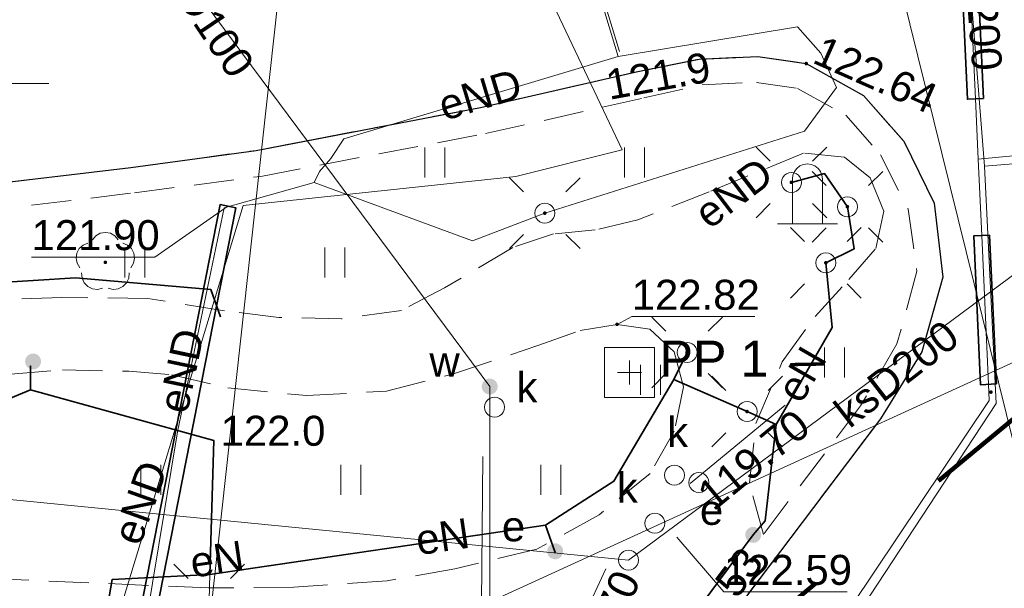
# Model space of a CAD drawing. Extents: x 6472695 to 6473494, y 5822279 to 5823456.
# Tile 12 of 51: x 6472902 to 6472926, y 5822587 to 5822602. Entities that reach past the tile are written whole.
import ezdxf
from ezdxf.enums import TextEntityAlignment as Align

# ---------------------------------------------------------------- set-up
doc = ezdxf.new("R2010")
doc.units = 0
for name, pattern in [('PRZER1-1', [1, 0.5, -0.5]), ('PRZER2-1', [1.5, 1, -0.5]), ('PRZER3-1', [2, 1.5, -0.5])]:
    doc.linetypes.add(name, pattern=pattern)
doc.layers.get('0').update_dxf_attribs({"linetype": 'CONTINUOUS'})
for name, color, linetype, lineweight in [('EGDE', 7, 'CONTINUOUS', 18), ('GUPPRZ_O', 7, 'CONTINUOUS', 18), ('OSSP', 7, 'CONTINUOUS', 18), ('OSSP_O', 7, 'CONTINUOUS', 18), ('OTDP', 7, 'CONTINUOUS', 18), ('OTKC', 7, 'CONTINUOUS', 18), ('OTKJ', 7, 'CONTINUOUS', 18), ('OTKK', 7, 'CONTINUOUS', 25), ('OTRS', 7, 'CONTINUOUS', 13), ('OTRS_O', 7, 'CONTINUOUS', 13), ('OTZT', 7, 'CONTINUOUS', 18), ('Ramka sekcyjna', 7, 'CONTINUOUS', 18), ('SUEO', 7, 'CONTINUOUS', 18), ('SULO', 7, 'CONTINUOUS', 35), ('SUPW', 7, 'CONTINUOUS', 18), ('SUPW_O', 7, 'CONTINUOUS', 18)]:
    doc.layers.add(name, color=color, linetype=linetype, lineweight=lineweight)
for name, color, linetype, lineweight, true_color in [('OTZL', 7, 'CONTINUOUS', 18, 0x008000), ('SUEP', 1, 'CONTINUOUS', 18, 0xff0000), ('SUEP_O', 1, 'CONTINUOUS', 18, 0xff0000), ('SUEU', 1, 'CONTINUOUS', 18, 0xff0000), ('SUEU_O', 1, 'CONTINUOUS', 18, 0xff0000), ('SUGP', 7, 'CONTINUOUS', 18, 0xbfbf00), ('SUGP_O', 7, 'CONTINUOUS', 18, 0xbfbf00), ('SUKP', 7, 'CONTINUOUS', 18, 0x803300), ('SUKP_O', 7, 'CONTINUOUS', 18, 0x803300), ('SUTP', 7, 'CONTINUOUS', 18, 0xff9100), ('SUWP', 5, 'CONTINUOUS', 18, 0x0000ff), ('SUWP_O', 5, 'CONTINUOUS', 18, 0x0000ff), ('SUWW', 5, 'CONTINUOUS', 18, 0x0000ff), ('SUWW_O', 5, 'CONTINUOUS', 18, 0x0000ff)]:
    doc.layers.add(name, color=color, linetype=linetype, lineweight=lineweight, true_color=true_color)
doc.styles.add('Arial', font='Arial')

# ---------------------------------------------------------------- blocks, each defined once
blk = doc.blocks.new('D_GUPIWZ1_1')
at = {"color": 0}
blk.add_lwpolyline([(0, 0.25), (0.064705, 0.241481), (0.125, 0.216506), (0.176777, 0.176777), (0.216506, 0.125), (0.241481, 0.064705), (0.25, 0), (0.241481, -0.064705), (0.216506, -0.125), (0.176777, -0.176777), (0.125, -0.216506), (0.064705, -0.241481), (0, -0.25), (-0.064705, -0.241481), (-0.125, -0.216506), (-0.176777, -0.176777), (-0.216506, -0.125), (-0.241481, -0.064705), (-0.25, 0), (-0.241481, 0.064705), (-0.216506, 0.125), (-0.176777, 0.176777), (-0.125, 0.216506), (-0.064705, 0.241481)], close=True, dxfattribs=at)
blk = doc.blocks.new('D_GUPWZA1')
blk.add_hatch(color=0).paths.add_polyline_path([(-0.2, 0), (-0.193185, -0.051764), (-0.173205, -0.1), (-0.141421, -0.141421), (-0.1, -0.173205), (-0.051764, -0.193185), (0, -0.2), (0.051764, -0.193185), (0.1, -0.173205), (0.141421, -0.141421), (0.173205, -0.1), (0.193185, -0.051764), (0.2, 0), (0.193185, 0.051764), (0.173205, 0.1), (0.141421, 0.141421), (0.1, 0.173205), (0.051764, 0.193185), (0, 0.2), (-0.051764, 0.193185), (-0.1, 0.173205), (-0.141421, 0.141421), (-0.173205, 0.1), (-0.193185, 0.051764)])
blk = doc.blocks.new('D_GSPWPS1')
blk.add_hatch(color=0).paths.add_polyline_path([(-0.045, 0), (-0.043467, -0.011647), (-0.038971, -0.0225), (-0.03182, -0.03182), (-0.0225, -0.038971), (-0.011647, -0.043467), (0, -0.045), (0.011647, -0.043467), (0.0225, -0.038971), (0.03182, -0.03182), (0.038971, -0.0225), (0.043467, -0.011647), (0.045, 0), (0.043467, 0.011647), (0.038971, 0.0225), (0.03182, 0.03182), (0.0225, 0.038971), (0.011647, 0.043467), (0, 0.045), (-0.011647, 0.043467), (-0.0225, 0.038971), (-0.03182, 0.03182), (-0.038971, 0.0225), (-0.043467, 0.011647)])
blk = doc.blocks.new('D_GSPOPM1')
at = {"color": 0}
for points in [[(0.375, 0), (0.375, 1.125), (0.362222, 1.222057), (0.32476, 1.3125), (0.265165, 1.390165), (0.1875, 1.44976), (0.097057, 1.487222), (0, 1.5), (-0.097057, 1.487222), (-0.1875, 1.44976), (-0.265165, 1.390165), (-0.32476, 1.3125), (-0.362222, 1.222057), (-0.375, 1.125)], [(-0.375, 0), (-0.375, 1.125)], [(0.75, 0), (-0.75, 0)]]:
    blk.add_lwpolyline(points, dxfattribs=at)
blk = doc.blocks.new('D_GSPSSP1')
at = {"color": 0}
blk.add_lwpolyline([(0.625, 0.625), (0.625, -0.625), (-0.625, -0.625), (-0.625, 0.625)], close=True, dxfattribs=at)
for points in [[(0, 0.3), (0, -0.3)], [(0.3, 0), (-0.3, 0)]]:
    blk.add_lwpolyline(points, dxfattribs=at)
blk = doc.blocks.new('D_GSPRDL1')
blk.add_hatch(color=0).paths.add_polyline_path([(0, -0.045), (0.013906, -0.042798), (0.02645, -0.036406), (0.036406, -0.02645), (0.042798, -0.013906), (0.045, 0), (0.042798, 0.013906), (0.036406, 0.02645), (0.02645, 0.036406), (0.013906, 0.042798), (0, 0.045), (-0.013906, 0.042798), (-0.02645, 0.036406), (-0.036406, 0.02645), (-0.042798, 0.013906), (-0.045, 0), (-0.042798, -0.013906), (-0.036406, -0.02645), (-0.02645, -0.036406), (-0.013906, -0.042798)])
at = {"color": 0}
for points in [[(-0.324277, 0.563333), (-0.240553, 0.662679), (-0.127956, 0.727494), (0, 0.75), (0.127956, 0.727494), (0.240553, 0.662679), (0.324277, 0.563333)], [(-0.635969, -0.134326), (-0.70458, -0.024001), (-0.731429, 0.103115), (-0.713292, 0.231763), (-0.652348, 0.346501), (-0.55591, 0.433559), (-0.435555, 0.482485)], [(0.435555, 0.482485), (0.55591, 0.433559), (0.652348, 0.346501), (0.713292, 0.231763), (0.731429, 0.103115), (0.70458, -0.024001), (0.635969, -0.134326)], [(-0.068773, -0.646351), (-0.194901, -0.677512), (-0.324092, -0.663766), (-0.440839, -0.606763), (-0.531129, -0.513345), (-0.584125, -0.394725), (-0.593465, -0.265141)], [(0.593465, -0.265141), (0.584125, -0.394725), (0.531129, -0.513345), (0.440839, -0.606763), (0.324092, -0.663766), (0.194901, -0.677512), (0.068773, -0.646351)]]:
    blk.add_lwpolyline(points, dxfattribs=at)
blk = doc.blocks.new('D_GUPEUT1')
blk.add_hatch(color=0).paths.add_polyline_path([(-0.2, 0), (-0.193185, -0.051764), (-0.173205, -0.1), (-0.141421, -0.141421), (-0.1, -0.173205), (-0.051764, -0.193185), (0, -0.2), (0.051764, -0.193185), (0.1, -0.173205), (0.141421, -0.141421), (0.173205, -0.1), (0.193185, -0.051764), (0.2, 0), (0.193185, 0.051764), (0.173205, 0.1), (0.141421, 0.141421), (0.1, 0.173205), (0.051764, 0.193185), (0, 0.2), (-0.051764, 0.193185), (-0.1, 0.173205), (-0.141421, 0.141421), (-0.173205, 0.1), (-0.193185, 0.051764)])
blk = doc.blocks.new('D_GUPELA2')
blk.add_hatch(color=0).paths.add_polyline_path([(-0.001087, 0.044987), (0.011881, 0.043403), (0.021281, 0.03965), (0.030065, 0.033482), (0.038133, 0.023893), (0.043117, 0.012881), (0.044986, 0.001113), (0.044323, -0.007777), (0.040557, -0.019497), (0.033417, -0.030138), (0.024849, -0.037517), (0.013788, -0.042836), (0.002013, -0.044955), (-0.00982, -0.043916), (-0.020466, -0.040077), (-0.029541, -0.033946), (-0.036867, -0.025804), (-0.04187, -0.01649), (-0.04461, -0.005909), (-0.044532, 0.006476), (-0.041285, 0.017903), (-0.034764, 0.028574), (-0.024479, 0.03776), (-0.013449, 0.042943)])
at = {"color": 0}
for points in [[(-0.883883, 0.883883), (-0.53033, 0.53033)], [(0.883883, 0.883883), (0.53033, 0.53033)], [(-0.883883, -0.883883), (-0.53033, -0.53033)], [(0.883883, -0.883883), (0.53033, -0.53033)]]:
    blk.add_lwpolyline(points, dxfattribs=at)
blk = doc.blocks.new('D_GUPELA1')
at = {"color": 0}
blk.add_lwpolyline([(0, 0.25), (0.064705, 0.241481), (0.125, 0.216506), (0.176777, 0.176777), (0.216506, 0.125), (0.241481, 0.064705), (0.25, 0), (0.241481, -0.064705), (0.216506, -0.125), (0.176777, -0.176777), (0.125, -0.216506), (0.064705, -0.241481), (0, -0.25), (-0.064705, -0.241481), (-0.125, -0.216506), (-0.176777, -0.176777), (-0.216506, -0.125), (-0.241481, -0.064705), (-0.25, 0), (-0.241481, 0.064705), (-0.216506, 0.125), (-0.176777, 0.176777), (-0.125, 0.216506), (-0.064705, 0.241481)], close=True, dxfattribs=at)
blk = doc.blocks.new('D_GSSUTR1')
at = {"color": 0}
for points in [[(-0.25666, 0.36165), (-0.25666, -0.38835)], [(0.24334, -0.38835), (0.24334, 0.36165)]]:
    blk.add_lwpolyline(points, dxfattribs=at)

msp = doc.modelspace()

# ---------------------------------------------------------------- linework, layer by layer
at = {"linetype": 'PRZER1-1', "lineweight": 211, "ltscale": 8, "elevation": 10.04}
msp.add_lwpolyline([(6472867.427, 5822584.768), (6472899.009, 5822582.347), (6472904.485, 5822578.253), (6472918.602, 5822584.949), (6472931.947, 5822596.048), (6472961.416, 5822608.307), (6472985.727, 5822620.307), (6472990.013, 5822623.143), (6472991.048, 5822621.843), (6473001.374, 5822628.822), (6473000.679, 5822630.199), (6473029.761, 5822649.439)], dxfattribs=at)
at = {"layer": 'EGDE', "linetype": 'Continuous', "lineweight": 18}
msp.add_lwpolyline([(6472847.489, 5822472.189), (6472838.691, 5822476.963), (6472858.077, 5822503.153), (6472861.934, 5822508.203), (6472870.236, 5822519.279), (6472888.274, 5822543.02), (6472891.286, 5822546.982), (6472896.898, 5822554.366), (6472900.9, 5822564.309), (6472903.241, 5822573.841), (6472903.453, 5822573.784), (6472905.167, 5822580.324), (6472905.693, 5822580.649), (6472904.255, 5822582.798), (6472942.484, 5822600.286), (6472934.635, 5822590.138), (6472910.451, 5822558.58), (6472910.149, 5822558.143), (6472910.21, 5822557.985), (6472886.117, 5822525.173)], close=True, dxfattribs=at)
msp.add_lwpolyline([(6472942.484, 5822600.286), (6472904.255, 5822582.798)], dxfattribs=at)
at = {"layer": 'GUPPRZ_O', "linetype": 'Continuous', "lineweight": 13, "elevation": 10.8, "flags": 128}
for points in [[(6472906.975, 5822596.935), (6472905.144, 5822595.664), (6472902.064, 5822595.664)], [(6472918.535, 5822590.004), (6472920.917, 5822591.956)], [(6472918.208, 5822588.657), (6472919.381, 5822587.295), (6472922.461, 5822587.295)], [(6472915.128, 5822585.071), (6472916.427, 5822587.864)]]:
    msp.add_lwpolyline(points, dxfattribs=at)
at = {"layer": 'OTKC', "linetype": 'PRZER2-1', "lineweight": 18, "elevation": 10.18}
msp.add_lwpolyline([(6472870.061, 5822605.887), (6472877.4, 5822606.114), (6472877.383, 5822607.25), (6472879.47, 5822607.342), (6472879.44, 5822606.184), (6472882.916, 5822606.302), (6472882.854, 5822607.479), (6472884.97, 5822607.482), (6472884.992, 5822606.373), (6472885.217, 5822606.381, -0.000024), (6472894.961, 5822608.099), (6472894.708, 5822609.164), (6472896.785, 5822609.545), (6472896.924, 5822608.445), (6472899.055, 5822608.82), (6472904.508, 5822609.793), (6472904.851, 5822609.86), (6472912.221, 5822611.642), (6472920.28, 5822614.161), (6472936.274, 5822620.31)], format="xyb", dxfattribs=at)
for points in [[(6472900.46, 5822597.42), (6472904.55, 5822597.9), (6472907.68, 5822598.33), (6472913.29, 5822599.4), (6472917.23, 5822600.3), (6472918.76, 5822600.61), (6472920.23, 5822600.68), (6472921.44, 5822600.5), (6472922.87, 5822599.7), (6472923.88, 5822598.56), (6472924.64, 5822597.01), (6472924.86, 5822595.16), (6472924.33, 5822593.29), (6472923.3, 5822591.62), (6472918.55, 5822585.34)], [(6472900.57, 5822596.78), (6472904.64, 5822597.27), (6472907.8, 5822597.68), (6472913.42, 5822598.75), (6472917.38, 5822599.64), (6472918.84, 5822599.97), (6472920.2, 5822600.03), (6472921.22, 5822599.88), (6472922.43, 5822599.21), (6472923.3, 5822598.22), (6472923.99, 5822596.86), (6472924.21, 5822595.31), (6472923.71, 5822593.49), (6472922.8, 5822591.94), (6472920.37, 5822588.73), (6472920.02, 5822590.02), (6472920.18, 5822591.5), (6472920.84, 5822593.04), (6472921.66, 5822594.18), (6472922.51, 5822595.1), (6472923.18, 5822595.88), (6472923.38, 5822596.81), (6472923.04, 5822597.64), (6472922.4, 5822598.16), (6472921.37, 5822598.26), (6472919.01, 5822597.29), (6472917.23, 5822596.59), (6472916.16, 5822596.34), (6472915.12, 5822596.24), (6472914.1, 5822595.9), (6472912.39, 5822594.89), (6472911.32, 5822594.33), (6472909.82, 5822594.12), (6472908.25, 5822594.15), (6472906.89, 5822594.32), (6472904.97, 5822594.63), (6472902.82, 5822594.65), (6472901.06, 5822594.59)], [(6472900.05, 5822592.62), (6472902.84, 5822592.84), (6472904.5, 5822592.81), (6472905.57, 5822592.72), (6472906.97, 5822592.39), (6472908.94, 5822592.2), (6472910.94, 5822592.31), (6472912.62, 5822592.74), (6472914.73, 5822593.45), (6472915.79, 5822593.83), (6472916.71, 5822593.98), (6472917.53, 5822593.86), (6472918.14, 5822593.29), (6472918.37, 5822592.42), (6472918.14, 5822591.31), (6472917.54, 5822590.25), (6472916.26, 5822589.22), (6472914.7, 5822588.36), (6472912.65, 5822587.87), (6472910.96, 5822587.57), (6472908.62, 5822587.41), (6472906.49, 5822587.39), (6472899.53, 5822587.69)]]:
    msp.add_lwpolyline(points, dxfattribs=at)
at = {"layer": 'OTKJ', "linetype": 'PRZER3-1', "lineweight": 18, "elevation": 10.18}
msp.add_lwpolyline([(6472900.46, 5822597.42), (6472904.55, 5822597.9), (6472907.68, 5822598.33), (6472913.29, 5822599.4), (6472917.23, 5822600.3), (6472918.76, 5822600.61), (6472920.23, 5822600.68), (6472921.44, 5822600.5), (6472922.87, 5822599.7), (6472923.88, 5822598.56), (6472924.64, 5822597.01), (6472924.86, 5822595.16), (6472924.33, 5822593.29), (6472923.3, 5822591.62), (6472918.55, 5822585.34)], dxfattribs=at)
at = {"layer": 'OTKK', "linetype": 'Continuous', "lineweight": 25, "elevation": 10.18}
msp.add_lwpolyline([(6472900.46, 5822597.42), (6472904.55, 5822597.9), (6472907.68, 5822598.33), (6472913.29, 5822599.4), (6472917.23, 5822600.3), (6472918.76, 5822600.61), (6472920.23, 5822600.68), (6472921.44, 5822600.5), (6472922.87, 5822599.7), (6472923.88, 5822598.56), (6472924.64, 5822597.01), (6472924.86, 5822595.16), (6472924.33, 5822593.29), (6472923.3, 5822591.62), (6472918.55, 5822585.34)], dxfattribs=at)
at = {"layer": 'OTRS_O', "linetype": 'Continuous', "lineweight": 13, "elevation": 10.8, "flags": 128}
msp.add_lwpolyline([(6472916.71, 5822593.98), (6472917.075, 5822594.173), (6472920.155, 5822594.173)], dxfattribs=at)
at = {"layer": 'OTZT', "linetype": 'PRZER2-1', "lineweight": 18, "elevation": 10.1}
for points in [[(6472900.57, 5822596.78), (6472904.64, 5822597.27), (6472907.8, 5822597.68), (6472913.42, 5822598.75), (6472917.38, 5822599.64), (6472918.84, 5822599.97), (6472920.2, 5822600.03), (6472921.22, 5822599.88), (6472922.43, 5822599.21), (6472923.3, 5822598.22), (6472923.99, 5822596.86), (6472924.21, 5822595.31), (6472923.71, 5822593.49), (6472922.8, 5822591.94), (6472920.37, 5822588.73), (6472920.02, 5822590.02), (6472920.18, 5822591.5), (6472920.84, 5822593.04), (6472921.66, 5822594.18), (6472922.51, 5822595.1), (6472923.18, 5822595.88), (6472923.38, 5822596.81), (6472923.04, 5822597.64), (6472922.4, 5822598.16), (6472921.37, 5822598.26), (6472919.01, 5822597.29), (6472917.23, 5822596.59), (6472916.16, 5822596.34), (6472915.12, 5822596.24), (6472914.1, 5822595.9), (6472912.39, 5822594.89), (6472911.32, 5822594.33), (6472909.82, 5822594.12), (6472908.25, 5822594.15), (6472906.89, 5822594.32), (6472904.97, 5822594.63), (6472902.82, 5822594.65), (6472901.06, 5822594.59)], [(6472900.05, 5822592.62), (6472902.84, 5822592.84), (6472904.5, 5822592.81), (6472905.57, 5822592.72), (6472906.97, 5822592.39), (6472908.94, 5822592.2), (6472910.94, 5822592.31), (6472912.62, 5822592.74), (6472914.73, 5822593.45), (6472915.79, 5822593.83), (6472916.71, 5822593.98), (6472917.53, 5822593.86), (6472918.14, 5822593.29), (6472918.37, 5822592.42), (6472918.14, 5822591.31), (6472917.54, 5822590.25), (6472916.26, 5822589.22), (6472914.7, 5822588.36), (6472912.65, 5822587.87), (6472910.96, 5822587.57), (6472908.62, 5822587.41), (6472906.49, 5822587.39), (6472899.53, 5822587.69)]]:
    msp.add_lwpolyline(points, dxfattribs=at)
at = {"layer": 'Ramka sekcyjna', "linetype": 'Continuous', "lineweight": 18, "elevation": 100, "flags": 128}
msp.add_lwpolyline([(6472902.5, 5822600), (6472897.5, 5822600)], dxfattribs=at)
at = {"layer": 'SUEP', "linetype": 'Continuous', "lineweight": 18, "elevation": 10.14}
for points in [[(6472972.155, 5822636.688), (6472960.815, 5822631.7), (6472939.639, 5822622.927), (6472913.326, 5822613.902), (6472914.804, 5822602.634), (6472916.838, 5822598.346), (6472914.18, 5822597.679), (6472907.354, 5822596.949), (6472904.194, 5822586.576)], [(6472972.293, 5822636.256), (6472961.144, 5822631.164), (6472951.807, 5822627.453), (6472941.937, 5822623.386), (6472936.541, 5822621.33), (6472929.051, 5822618.665), (6472916.696, 5822614.397), (6472913.378, 5822613.29), (6472913.327, 5822612.864), (6472916.29, 5822602.169), (6472916.737, 5822600.68)], [(6472916.774, 5822600.8), (6472916.184, 5822602.722), (6472913.251, 5822612.283), (6472913.134, 5822612.665)], [(6472916.737, 5822600.68), (6472921.222, 5822601.42), (6472921.807, 5822600.758), (6472922.197, 5822599.9), (6472921.4, 5822598.81), (6472914.9, 5822596.76), (6472913.089, 5822596.07), (6472909.132, 5822597.524)], [(6472916.737, 5822600.68), (6472909.873, 5822598.615), (6472909.551, 5822598.124), (6472909.263, 5822597.798), (6472909.132, 5822597.524)], [(6472918.46, 5822593.28), (6472918.13, 5822592.6), (6472919.96, 5822591.8), (6472920.69, 5822591.48), (6472922.09, 5822593.9), (6472921.93, 5822595.52), (6472922.64, 5822595.87), (6472922.47, 5822596.92), (6472921.9, 5822597.75), (6472921.07, 5822597.53)], [(6472909.132, 5822597.524), (6472906.885, 5822596.897), (6472905.714, 5822591.293), (6472904.773, 5822585.593), (6472903.146, 5822582.513)], [(6472906.79, 5822594.17), (6472906.55, 5822594.85), (6472903.16, 5822595.14), (6472898.92, 5822594.88), (6472895.03, 5822593.56), (6472894.96, 5822592.88), (6472895.03, 5822593.56), (6472892.8, 5822593.5), (6472890.27, 5822590.46), (6472890.72, 5822590.13), (6472890.33, 5822589.77), (6472892.83, 5822588.51), (6472892.66, 5822588.18), (6472892.83, 5822588.51), (6472902.04, 5822592.34), (6472902.04, 5822592.94), (6472902.04, 5822592.34), (6472906.62, 5822591.08), (6472906.52, 5822587.73), (6472904.08, 5822587.6), (6472903.23, 5822582.72)], [(6472918.46, 5822593.28), (6472918.13, 5822592.6), (6472916.63, 5822590.06), (6472914.92, 5822588.96), (6472906.52, 5822587.73), (6472904.08, 5822587.6), (6472903.23, 5822582.72)], [(6472903.23, 5822582.72), (6472904.08, 5822587.6), (6472906.52, 5822587.73), (6472906.51, 5822587.1), (6472906.52, 5822587.73), (6472914.92, 5822588.96), (6472915.16, 5822588.28), (6472914.92, 5822588.96), (6472916.63, 5822590.06), (6472918.13, 5822592.6), (6472919.96, 5822591.8), (6472920.69, 5822591.48), (6472920.41, 5822589.07), (6472920.11, 5822588.72), (6472917.83, 5822585.64), (6472912.95, 5822585.18), (6472911.23, 5822584.4), (6472910.36, 5822584.88)]]:
    msp.add_lwpolyline(points, dxfattribs=at)
at = {"layer": 'SUGP', "linetype": 'Continuous', "lineweight": 18, "elevation": 10.14}
for points in [[(6472926.647, 5822590.918), (6472923.221, 5822604.766), (6472919.514, 5822619.35)], [(6472926.016, 5822592.08), (6472925.998, 5822592.482), (6472925.829, 5822596.199), (6472925.742, 5822598.108), (6472925.673, 5822599.615), (6472925.444, 5822604.638), (6472925.421, 5822605.141), (6472924.56, 5822605.62), (6472925.042, 5822606.536), (6472922.581, 5822615.605), (6472922.446, 5822616.104)], [(6472911.872, 5822570.303), (6472922.301, 5822586.079), (6472926.194, 5822592.001), (6472925.903, 5822597.936), (6472925.26, 5822606.057), (6472922.557, 5822615.389)], [(6472925.742, 5822598.108), (6472929.816, 5822598.499), (6472936.688, 5822599.159), (6472937.302, 5822599.249)], [(6472925.903, 5822597.936), (6472938.293, 5822598.946), (6472940.294, 5822597.454)], [(6472889.841, 5822534.122), (6472895.971, 5822542.297), (6472897.901, 5822544.87), (6472899.8, 5822547.404), (6472902.857, 5822552.148), (6472904.853, 5822556.433), (6472908.135, 5822563.482), (6472910.53, 5822568.624), (6472911.01, 5822569.656), (6472911.733, 5822570.736), (6472913.289, 5822573.061), (6472914.373, 5822574.681), (6472916.401, 5822577.712), (6472920.875, 5822584.398), (6472926.016, 5822592.08)]]:
    msp.add_lwpolyline(points, dxfattribs=at)
at = {"layer": 'SUKP', "linetype": 'Continuous', "lineweight": 18, "elevation": 10.14}
for points in [[(6472927.238, 5822595.675), (6472916.997, 5822588.083)], [(6472916.997, 5822588.083), (6472881.619, 5822591.549), (6472872.809, 5822592.231), (6472863.012, 5822592.936), (6472853.703, 5822594.557)]]:
    msp.add_lwpolyline(points, dxfattribs=at)
at = {"layer": 'SULO', "linetype": 'Continuous', "lineweight": 35, "elevation": 10.12}
for points in [[(6472925.873, 5822599.624), (6472925.644, 5822604.647), (6472925.244, 5822604.629), (6472925.473, 5822599.606)], [(6472905.074, 5822586.21), (6472907.171, 5822596.896), (6472906.779, 5822596.974), (6472904.682, 5822586.288)], [(6472926.198, 5822592.491), (6472926.028, 5822596.208), (6472925.629, 5822596.19), (6472925.798, 5822592.472)]]:
    msp.add_lwpolyline(points, close=True, dxfattribs=at)
for points in [[(6472920.69, 5822591.48), (6472922.09, 5822593.9), (6472921.93, 5822595.52), (6472922.64, 5822595.87), (6472922.47, 5822596.92), (6472921.9, 5822597.75), (6472921.07, 5822597.53)], [(6472906.79, 5822594.17), (6472906.55, 5822594.85), (6472903.16, 5822595.14), (6472898.92, 5822594.88), (6472895.03, 5822593.56), (6472894.96, 5822592.88), (6472895.03, 5822593.56), (6472892.8, 5822593.5), (6472890.27, 5822590.46), (6472890.72, 5822590.13), (6472890.33, 5822589.77), (6472892.83, 5822588.51), (6472892.66, 5822588.18), (6472892.83, 5822588.51), (6472902.04, 5822592.34), (6472902.04, 5822592.94), (6472902.04, 5822592.34), (6472906.62, 5822591.08), (6472906.52, 5822587.73), (6472904.08, 5822587.6), (6472903.23, 5822582.72)], [(6472918.46, 5822593.28), (6472918.13, 5822592.6)], [(6472906.52, 5822587.73), (6472914.92, 5822588.96), (6472915.16, 5822588.28), (6472914.92, 5822588.96), (6472916.63, 5822590.06), (6472918.13, 5822592.6), (6472919.96, 5822591.8), (6472920.69, 5822591.48), (6472920.41, 5822589.07), (6472920.11, 5822588.72), (6472917.83, 5822585.64), (6472912.95, 5822585.18), (6472911.23, 5822584.4), (6472910.36, 5822584.88)]]:
    msp.add_lwpolyline(points, dxfattribs=at)
at = {"layer": 'SUTP', "linetype": 'Continuous', "lineweight": 18, "elevation": 10.14}
msp.add_lwpolyline([(6472909.593, 5822614.477), (6472905.724, 5822579.32)], dxfattribs=at)
at = {"layer": 'SUWP', "linetype": 'Continuous', "lineweight": 18, "elevation": 10.14}
for points in [[(6472913.523, 5822592.426), (6472903.225, 5822606.295)], [(6472913.541, 5822571.097), (6472913.523, 5822592.426)], [(6472840.181, 5822469.17), (6472843.435, 5822473.305), (6472849.38, 5822481.25), (6472854.457, 5822487.983), (6472854.952, 5822488.738), (6472864.579, 5822501.857), (6472873.25, 5822513.432), (6472882.53, 5822525.752), (6472890.634, 5822537.076), (6472904.596, 5822555.842), (6472906.688, 5822558.655), (6472908.383, 5822561.997), (6472913.179, 5822571.46), (6472913.348, 5822590.678)]]:
    msp.add_lwpolyline(points, dxfattribs=at)

# ---------------------------------------------------------------- block references
at = {"layer": 'OSSP', "linetype": 'Continuous', "lineweight": 18}
msp.add_blockref('D_GSPSSP1', (6472917.02, 5822592.78, 10.36), dxfattribs=at)
at = {"layer": 'OTDP', "linetype": 'Continuous', "lineweight": 18}
msp.add_blockref('D_GSPOPM1', (6472921.47, 5822596.49, 10.2), dxfattribs=at)
at = {"layer": 'OTRS', "linetype": 'Continuous', "lineweight": 13}
for p in [(6472921.44, 5822600.5, 10.08), (6472916.71, 5822593.98, 10.08), (6472926.061, 5822592.286, 10.08)]:
    msp.add_blockref('D_GSPWPS1', p, dxfattribs=at)
at = {"layer": 'OTZL', "linetype": 'Continuous', "lineweight": 18}
msp.add_blockref('D_GSPRDL1', (6472903.91, 5822595.53, 10.12), dxfattribs=at)
at = {"layer": 'OTZT', "linetype": 'Continuous', "lineweight": 18}
for p in [(6472912.155, 5822598.043, 10.1), (6472917.155, 5822598.043, 10.1), (6472904.655, 5822595.543, 10.1), (6472909.655, 5822595.543, 10.1), (6472922.155, 5822593.043, 10.1), (6472917.555, 5822592.608, 10.1), (6472905.055, 5822590.108, 10.1), (6472910.055, 5822590.108, 10.1), (6472915.055, 5822590.108, 10.1)]:
    msp.add_blockref('D_GSSUTR1', p, dxfattribs=at)
at = {"layer": 'SUEO', "linetype": 'Continuous', "lineweight": 18}
for name, p in [('D_GUPELA2', (6472921.07, 5822597.53, 10.15)), ('D_GUPELA2', (6472914.9, 5822596.76, 10.15)), ('D_GUPELA1', (6472921.07, 5822597.53, 10.16)), ('D_GUPELA2', (6472922.47, 5822596.92, 10.15)), ('D_GUPELA1', (6472922.47, 5822596.92, 10.16)), ('D_GUPELA1', (6472914.9, 5822596.76, 10.16)), ('D_GUPELA2', (6472921.93, 5822595.52, 10.15)), ('D_GUPELA1', (6472921.93, 5822595.52, 10.16)), ('D_GUPELA2', (6472918.46, 5822593.28, 10.15)), ('D_GUPELA1', (6472918.46, 5822593.28, 10.16)), ('D_GUPELA2', (6472919.96, 5822591.8, 10.15)), ('D_GUPELA1', (6472919.96, 5822591.8, 10.16)), ('D_GUPELA2', (6472906.51, 5822587.1, 10.15))]:
    msp.add_blockref(name, p, dxfattribs=at)
at = {"layer": 'SUEU', "linetype": 'Continuous', "lineweight": 18}
for p in [(6472902.102, 5822593.052, 10.16), (6472920.114, 5822588.717, 10.16), (6472915.161, 5822588.306, 10.16)]:
    msp.add_blockref('D_GUPEUT1', p, dxfattribs=at)
at = {"layer": 'SUPW', "linetype": 'Continuous', "lineweight": 18, "rotation": 269.9999974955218}
for p in [(6472913.646, 5822591.908, 10.18), (6472918.756, 5822590.027, 10.18), (6472916.997, 5822588.083, 10.18)]:
    msp.add_blockref('D_GUPIWZ1_1', p, dxfattribs=at)
at = {"layer": 'SUPW', "linetype": 'Continuous', "lineweight": 18}
for p in [(6472918.143, 5822590.212, 10.18), (6472917.653, 5822589.007, 10.18)]:
    msp.add_blockref('D_GUPIWZ1_1', p, dxfattribs=at)
at = {"layer": 'SUWW', "linetype": 'Continuous', "lineweight": 18, "rotation": 87.006163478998}
msp.add_blockref('D_GUPWZA1', (6472913.523, 5822592.426, 10.16), dxfattribs=at)

# ---------------------------------------------------------------- texts
at = {"layer": 'GUPPRZ_O', "linetype": 'Continuous', "lineweight": 0, "style": 'Arial'}
for s, rotation, p in [('121.9', 10.2616, (6472916.514, 5822599.591, 10.8)), ('119.70', 39.351, (6472919.12, 5822589.29, 10.8)), ('119.70', 65.0534, (6472915.965, 5822584.682, 10.8))]:
    msp.add_text(s, height=0.75, rotation=rotation, dxfattribs=at).set_placement(p)
for s, p in [('121.90', (6472902.064, 5822595.836, 10.8)), ('122.0', (6472906.793, 5822590.945, 10.8)), ('122.59', (6472919.381, 5822587.467, 10.8))]:
    msp.add_text(s, height=0.75, dxfattribs=at).set_placement(p)
at = {"layer": 'OSSP_O', "linetype": 'Continuous', "lineweight": 0, "style": 'Arial'}
msp.add_text('PP 1', height=0.9, dxfattribs=at).set_placement((6472917.77, 5822592.672, 10.8))
at = {"layer": 'OTRS_O', "linetype": 'Continuous', "lineweight": 0, "style": 'Arial'}
for s, rotation, p in [('122.64', 336.0385, (6472921.562, 5822600.534, 10.8)), ('122.53', 52.886, (6472918.474, 5822585.467, 10.8))]:
    msp.add_text(s, height=0.75, rotation=rotation, dxfattribs=at).set_placement(p)
msp.add_text('122.82', height=0.75, dxfattribs=at).set_placement((6472917.075, 5822594.345, 10.8))
at = {"layer": 'SUEP_O', "linetype": 'Continuous', "lineweight": 0, "style": 'Arial'}
for s, rotation, p in [('eND', 16.7437, (6472913.39, 5822599.366, 10.8)), ('eND', 37.3131, (6472919.85, 5822596.971, 10.8)), ('eND', 78.1977, (6472906.17, 5822592.743, 10.8)), ('eN', 59.9501, (6472921.644, 5822592.543, 10.8)), ('eND', 70.2947, (6472905.128, 5822589.398, 10.8)), ('eN', 8.3305, (6472912.398, 5822588.305, 10.8)), ('eN', 8.3306, (6472906.756, 5822587.742, 10.8))]:
    msp.add_text(s, height=0.75, rotation=rotation, dxfattribs=at).set_placement(p, align=Align.CENTER)
at = {"layer": 'SUEU_O', "linetype": 'Continuous', "lineweight": 0, "style": 'Arial'}
for p in [(6472919.364, 5822588.967, 10.8), (6472914.411, 5822588.556, 10.8)]:
    msp.add_text('e', height=0.75, dxfattribs=at).set_placement(p, align=Align.RIGHT)
at = {"layer": 'SUGP_O', "linetype": 'Continuous', "lineweight": 0, "style": 'Arial'}
msp.add_text('gsD200', height=0.75, rotation=274.5275, dxfattribs=at).set_placement((6472925.46, 5822602.097, 10.8), align=Align.CENTER)
at = {"layer": 'SUKP_O', "linetype": 'Continuous', "lineweight": 0, "style": 'Arial'}
msp.add_text('ksD200', height=0.75, rotation=37.8536, dxfattribs=at).set_placement((6472923.925, 5822592.449, 10.8), align=Align.CENTER)
at = {"layer": 'SUPW_O', "linetype": 'Continuous', "lineweight": 0, "style": 'Arial'}
for p in [(6472914.714, 5822592.034, 10.8), (6472918.485, 5822590.912, 10.8), (6472917.226, 5822589.525, 10.8)]:
    msp.add_text('k', height=0.75, dxfattribs=at).set_placement(p, align=Align.RIGHT)
at = {"layer": 'SUWP_O', "linetype": 'Continuous', "lineweight": 0, "style": 'Arial'}
msp.add_text('woD100', height=0.75, rotation=303.9117, dxfattribs=at).set_placement((6472905.98, 5822601.669, 10.8), align=Align.CENTER)
at = {"layer": 'SUWW_O', "linetype": 'Continuous', "lineweight": 0, "style": 'Arial'}
msp.add_text('w', height=0.75, dxfattribs=at).set_placement((6472912.773, 5822592.676, 10.8), align=Align.RIGHT)

doc.saveas('drawing.dxf')
